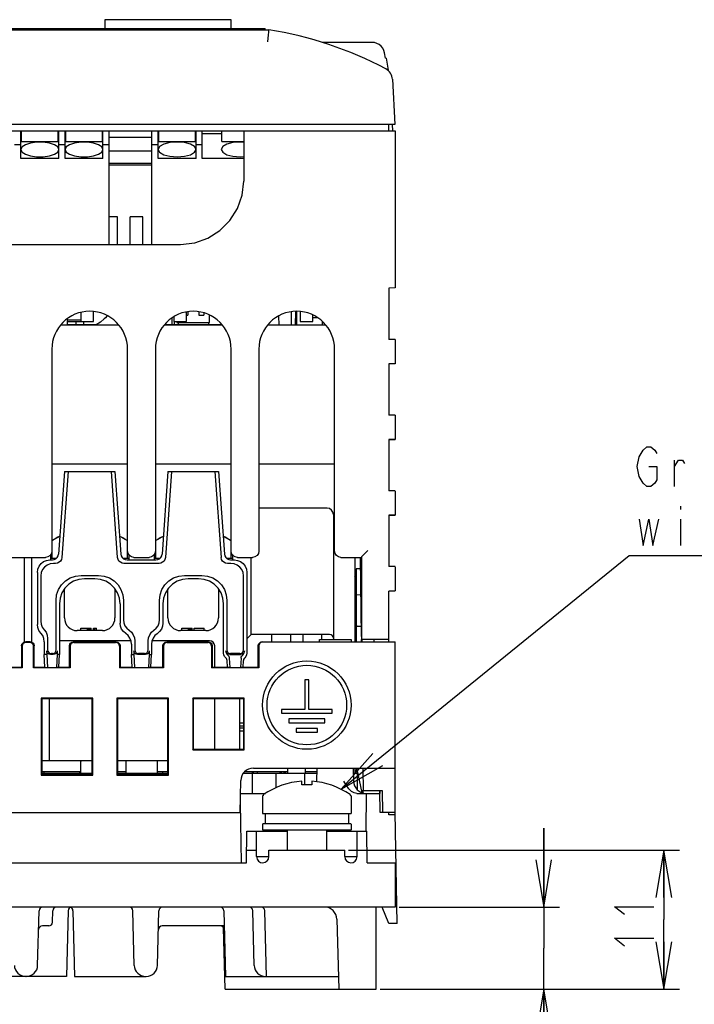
# Model space of a CAD drawing. Extents: x 38 to 410, y 13 to 287.
# Tile 4 of 15: x 97 to 140, y 47 to 109. Entities that reach past the tile are written whole.
import ezdxf

# ---------------------------------------------------------------- set-up
doc = ezdxf.new("R2010")
doc.units = 0
doc.header["$LTSCALE"] = 23.1
doc.layers.get('0').update_dxf_attribs({"linetype": 'CONTINUOUS'})
for name, color, linetype in [('ALL_CURVE', 7, 'CONTINUOUS'), ('ALL_DIM', 7, 'CONTINUOUS'), ('ALL_NOTE', 7, 'CONTINUOUS')]:
    doc.layers.add(name, color=color, linetype=linetype)
doc.dimstyles.get("Standard").update_dxf_attribs({"dimtxt": 2.5, "dimasz": 2.5, "dimexe": 1.25, "dimexo": 0.625, "dimtad": 1, "dimcen": 2.5, "dimazin": 3, "dimtfac": 1, "dimtmove": 0, "dimatfit": 3})

# ---------------------------------------------------------------- blocks, each defined once
blk = doc.blocks.new('_OPEN')
at = {"color": 0, "linetype": 'BYBLOCK'}
for p, q in [((0, 0), (-1, 0.167)), ((-1, -0.167), (0, 0)), ((-1, 0), (0, 0))]:
    blk.add_line(p, q, dxfattribs=at)
blk = doc.blocks.new('*D10')
at = {"layer": 'ALL_DIM', "color": 2, "linetype": 'CONTINUOUS'}
for p, q in [((118.121, 56.659), (139.098, 56.659)), ((138.098, 56.659), (138.098, 52.259)), ((138.098, 47.859), (138.098, 52.259)), ((120.121, 47.859), (139.098, 47.859))]:
    blk.add_line(p, q, dxfattribs=at)
at = {"layer": 'ALL_DIM', "color": 2, "linetype": 'CONTINUOUS', "xscale": 3, "yscale": 3, "zscale": 3}
for p, rotation in [((138.098, 56.659), 90), ((138.098, 47.859), 270)]:
    blk.add_blockref('_OPEN', p, dxfattribs=dict(at, rotation=rotation))
blk = doc.blocks.new('*D11')
at = {"layer": 'ALL_DIM', "color": 2, "linetype": 'CONTINUOUS'}
for p, q in [((130.486, 53.059), (130.486, 58.059)), ((130.486, 58.059), (130.486, 50.459)), ((121.321, 53.059), (131.486, 53.059)), ((130.486, 38.75), (130.486, 50.459)), ((120.121, 47.859), (131.486, 47.859)), ((130.486, 47.859), (130.486, 38.75))]:
    blk.add_line(p, q, dxfattribs=at)
at = {"layer": 'ALL_DIM', "color": 2, "linetype": 'CONTINUOUS', "xscale": 3, "yscale": 3, "zscale": 3}
for p, rotation in [((130.486, 53.059), 270), ((130.486, 47.859), 90)]:
    blk.add_blockref('_OPEN', p, dxfattribs=dict(at, rotation=rotation))

msp = doc.modelspace()

# ---------------------------------------------------------------- linework, layer by layer
at = {"color": 7, "linetype": 'CONTINUOUS'}
for p, q in [((102.671, 109.299), (102.671, 108.739)), ((110.671, 109.299), (102.671, 109.299)), ((110.671, 108.739), (110.671, 109.299)), ((67.766, 108.659), (113.071, 108.659)), ((68.031, 108.739), (112.831, 108.739)), ((112.831, 108.659), (112.831, 108.739)), ((119.602, 107.859), (116.452, 107.859)), ((120.464, 106.859), (120.404, 107.198)), ((120.495, 106.859), (120.464, 106.859)), ((120.495, 106.859), (120.63, 106.094)), ((120.9, 105.52), (121.05, 102.659)), ((121.05, 102.659), (66.692, 102.659)), ((120.671, 102.259), (120.678, 102.659)), ((120.925, 102.252), (120.904, 102.652)), ((66.671, 102.259), (121.071, 102.259)), ((97.351, 100.51), (97.351, 102.259)), ((97.391, 102.087), (97.351, 102.087)), ((97.391, 101.57), (97.391, 102.259)), ((99.711, 102.232), (97.391, 102.232)), ((99.711, 101.57), (99.711, 102.259)), ((99.751, 102.087), (99.711, 102.087)), ((99.751, 100.51), (99.751, 102.259)), ((100.151, 100.51), (100.151, 102.259)), ((100.191, 102.087), (100.151, 102.087)), ((100.191, 101.57), (100.191, 102.259)), ((102.511, 102.232), (100.191, 102.232)), ((102.511, 101.57), (102.511, 102.259)), ((102.551, 102.087), (102.511, 102.087)), ((102.551, 100.51), (102.551, 102.259)), ((102.951, 95.059), (102.951, 102.259)), ((102.951, 101.859), (105.647, 101.859)), ((105.647, 95.059), (105.647, 102.259)), ((106.047, 100.51), (106.047, 102.259)), ((106.087, 102.087), (106.047, 102.087)), ((106.087, 101.57), (106.087, 102.259)), ((108.407, 102.232), (106.087, 102.232)), ((108.407, 101.57), (108.407, 102.259)), ((108.447, 102.087), (108.407, 102.087)), ((108.447, 100.51), (108.447, 102.259)), ((108.847, 100.51), (108.847, 102.259)), ((108.847, 102.087), (110.087, 102.087)), ((110.087, 101.57), (110.087, 102.259)), ((111.471, 102.232), (110.087, 102.232)), ((111.471, 102.259), (111.471, 99.059)), ((121.071, 102.259), (121.071, 92.294)), ((96.951, 101.379), (97.351, 101.379)), ((97.424, 101.235), (97.351, 101.074)), ((97.391, 101.57), (99.711, 101.57)), ((97.632, 101.376), (97.424, 101.235)), ((99.751, 101.074), (99.679, 101.235)), ((99.751, 101.379), (100.151, 101.379)), ((100.224, 101.235), (100.151, 101.074)), ((100.191, 101.57), (102.511, 101.57)), ((100.432, 101.376), (100.224, 101.235)), ((102.551, 101.074), (102.479, 101.235)), ((102.551, 101.379), (102.951, 101.379)), ((105.647, 101.379), (106.047, 101.379)), ((106.139, 101.254), (106.047, 101.074)), ((106.087, 101.57), (108.407, 101.57)), ((108.447, 101.074), (108.356, 101.254)), ((108.447, 101.379), (108.847, 101.379)), ((110.087, 101.57), (111.471, 101.57)), ((99.751, 100.51), (97.351, 100.51)), ((102.551, 100.51), (100.151, 100.51)), ((102.951, 100.979), (105.647, 100.979)), ((108.447, 100.51), (106.047, 100.51)), ((111.471, 100.51), (108.847, 100.51)), ((105.647, 100.179), (102.951, 100.179)), ((102.951, 100.099), (105.647, 100.099)), ((103.471, 96.799), (102.951, 96.799)), ((103.471, 95.059), (103.471, 96.799)), ((104.271, 95.059), (104.271, 96.799)), ((105.071, 96.799), (104.271, 96.799)), ((105.071, 95.059), (105.071, 96.799)), ((86.671, 95.059), (107.471, 95.059)), ((121.071, 92.294), (120.671, 92.287)), ((120.671, 92.287), (120.671, 89.032)), ((101.151, 90.746), (101.151, 90.179)), ((101.951, 90.179), (101.951, 90.788)), ((102.821, 90.535), (102.708, 90.407)), ((107.847, 90.179), (107.847, 90.764)), ((107.847, 90.579), (107.923, 90.579)), ((107.923, 90.774), (107.923, 90.579)), ((108.619, 90.774), (108.619, 90.579)), ((108.619, 90.579), (108.939, 90.579)), ((108.939, 90.718), (108.939, 90.579)), ((109.311, 90.099), (109.311, 90.564)), ((113.709, 89.939), (113.698, 90.526)), ((114.509, 89.939), (114.494, 90.775)), ((114.754, 89.939), (114.77, 90.811)), ((114.819, 90.818), (114.819, 89.939)), ((115.047, 90.791), (115.047, 90.179)), ((115.847, 90.179), (115.847, 90.574)), ((103.544, 89.939), (99.878, 89.939)), ((100.271, 90.314), (100.271, 89.939)), ((101.151, 90.259), (100.271, 90.259)), ((100.271, 90.179), (101.951, 90.179)), ((100.271, 89.979), (102.17, 89.979)), ((100.831, 90.179), (100.831, 89.979)), ((101.311, 90.179), (101.311, 89.979)), ((110.104, 89.939), (106.438, 89.939)), ((106.469, 89.979), (110.074, 89.979)), ((106.911, 90.375), (106.911, 89.979)), ((107.047, 90.479), (107.047, 90.179)), ((107.047, 90.179), (107.847, 90.179)), ((107.071, 90.179), (107.071, 89.979)), ((107.231, 90.179), (107.231, 90.099)), ((107.231, 90.099), (109.311, 90.099)), ((107.311, 90.099), (107.311, 89.979)), ((109.231, 90.099), (109.231, 89.979)), ((116.664, 89.939), (112.998, 89.939)), ((115.047, 90.179), (115.847, 90.179)), ((115.847, 90.419), (116.134, 90.419)), ((116.444, 90.181), (116.444, 89.939)), ((121.071, 89.025), (120.671, 89.032)), ((121.071, 89.025), (121.071, 87.494)), ((99.311, 88.419), (99.311, 75.139)), ((104.111, 75.139), (104.111, 88.419)), ((105.871, 88.419), (105.871, 75.139)), ((110.671, 75.139), (110.671, 88.419)), ((112.431, 88.419), (112.431, 75.619)), ((117.231, 75.619), (117.231, 88.419)), ((121.071, 87.494), (120.671, 87.487)), ((120.671, 87.487), (120.671, 84.232)), ((121.071, 84.238), (120.671, 84.259)), ((121.071, 84.225), (120.671, 84.232)), ((121.071, 84.225), (121.071, 82.694)), ((121.071, 82.694), (120.671, 82.687)), ((120.671, 82.687), (120.671, 79.432)), ((121.071, 82.68), (120.671, 82.659)), ((99.311, 81.139), (104.111, 81.139)), ((105.871, 81.139), (110.671, 81.139)), ((112.431, 81.139), (117.231, 81.139)), ((100.111, 80.659), (99.738, 75.428)), ((100.341, 80.659), (99.943, 75.207)), ((100.111, 80.659), (103.311, 80.659)), ((103.48, 75.207), (103.082, 80.659)), ((103.311, 80.659), (103.685, 75.428)), ((106.671, 80.659), (106.298, 75.428)), ((106.901, 80.659), (106.503, 75.207)), ((106.671, 80.659), (109.871, 80.659)), ((109.642, 80.659), (110.04, 75.207)), ((109.871, 80.659), (110.245, 75.428)), ((121.071, 79.438), (120.671, 79.459)), ((121.071, 79.425), (120.671, 79.432)), ((121.071, 79.425), (121.071, 77.894)), ((116.751, 78.339), (112.431, 78.339)), ((117.151, 77.939), (117.151, 70.019)), ((121.071, 77.894), (120.671, 77.887)), ((120.671, 77.887), (120.671, 74.632)), ((121.071, 77.88), (120.671, 77.859)), ((118.935, 75.247), (119.335, 75.647)), ((96.671, 75.219), (98.911, 75.219)), ((97.551, 75.219), (97.551, 69.844)), ((98.031, 69.844), (98.031, 75.219)), ((99.184, 75.059), (99.342, 75.059)), ((99.231, 75.392), (99.231, 75.059)), ((99.578, 75.139), (99.231, 75.139)), ((104.191, 75.139), (103.845, 75.139)), ((104.08, 75.059), (105.902, 75.059)), ((104.191, 75.392), (104.191, 75.059)), ((104.511, 75.219), (105.471, 75.219)), ((105.791, 75.392), (105.791, 75.059)), ((106.138, 75.139), (105.791, 75.139)), ((110.751, 75.139), (110.405, 75.139)), ((110.64, 75.059), (110.879, 75.059)), ((110.751, 75.392), (110.751, 75.059)), ((111.071, 75.219), (112.031, 75.219)), ((111.951, 70.339), (111.951, 75.219)), ((117.631, 75.219), (118.553, 75.219)), ((118.511, 75.219), (118.511, 69.859)), ((118.935, 70.201), (118.874, 75.212)), ((118.935, 75.247), (118.935, 70.019)), ((118.935, 75.247), (118.935, 75.247)), ((98.391, 74.265), (98.391, 70.971)), ((99.547, 74.839), (99.404, 74.839)), ((106.107, 74.839), (103.876, 74.839)), ((110.658, 74.839), (110.436, 74.839)), ((111.671, 74.265), (111.671, 69.151)), ((118.591, 74.499), (118.591, 69.859)), ((118.883, 74.499), (118.591, 74.499)), ((121.071, 74.638), (120.671, 74.659)), ((121.071, 74.625), (120.671, 74.632)), ((121.071, 74.625), (121.071, 73.094)), ((98.61, 74.046), (98.606, 71.185)), ((101.163, 74.078), (102.26, 74.078)), ((102.041, 73.859), (101.382, 73.859)), ((107.723, 74.078), (108.82, 74.078)), ((108.601, 73.859), (107.942, 73.859)), ((111.459, 69.357), (111.452, 74.046)), ((118.591, 73.859), (118.511, 74.019)), ((100.111, 71.379), (100.111, 73.222)), ((103.311, 73.222), (103.311, 71.379)), ((106.671, 71.379), (106.671, 73.222)), ((109.871, 73.222), (109.871, 71.379)), ((121.071, 73.094), (120.671, 73.087)), ((120.671, 69.859), (120.671, 73.087)), ((121.071, 73.08), (120.671, 73.059)), ((99.579, 69.357), (99.575, 72.488)), ((103.848, 72.488), (103.846, 71.264)), ((106.137, 71.264), (106.135, 72.488)), ((110.408, 72.488), (110.403, 69.357)), ((118.903, 72.837), (118.591, 72.832)), ((99.791, 72.271), (99.791, 69.059)), ((103.631, 72.271), (103.631, 71.05)), ((106.351, 72.271), (106.351, 71.05)), ((110.191, 69.151), (110.191, 72.271)), ((118.511, 72.339), (118.591, 72.339)), ((102.511, 70.579), (100.911, 70.579)), ((101.151, 70.579), (101.151, 70.739)), ((101.151, 70.739), (101.799, 70.739)), ((101.571, 70.579), (101.571, 70.739)), ((101.659, 70.579), (101.659, 70.739)), ((101.729, 70.579), (101.729, 70.739)), ((101.781, 70.579), (101.781, 70.739)), ((101.799, 70.579), (101.799, 70.739)), ((101.939, 70.579), (101.939, 70.739)), ((101.939, 70.739), (102.149, 70.739)), ((102.044, 70.579), (102.044, 70.739)), ((102.149, 70.579), (102.149, 70.739)), ((109.071, 70.579), (107.471, 70.579)), ((107.551, 70.579), (107.551, 70.739)), ((107.551, 70.739), (108.199, 70.739)), ((107.971, 70.579), (107.971, 70.739)), ((108.059, 70.579), (108.059, 70.739)), ((108.129, 70.579), (108.129, 70.739)), ((108.181, 70.579), (108.181, 70.739)), ((108.199, 70.579), (108.199, 70.739)), ((108.339, 70.579), (108.339, 70.739)), ((108.339, 70.739), (108.969, 70.739)), ((108.969, 70.579), (108.969, 70.739)), ((118.664, 70.852), (118.927, 70.857)), ((99.044, 70.084), (99.043, 69.357)), ((104.318, 69.939), (99.791, 69.939)), ((104.564, 69.931), (104.563, 69.357)), ((105.419, 69.357), (105.419, 69.931)), ((109.311, 69.939), (105.665, 69.939)), ((111.671, 70.059), (111.951, 70.339)), ((116.911, 70.339), (111.951, 70.339)), ((113.231, 70.339), (113.231, 69.859)), ((114.431, 70.339), (114.431, 69.859)), ((115.231, 69.859), (115.231, 70.339)), ((116.269, 69.859), (116.271, 70.019)), ((116.271, 70.019), (118.271, 70.019)), ((116.431, 70.019), (116.431, 70.339)), ((118.271, 70.019), (118.274, 69.859)), ((120.671, 70.019), (118.935, 70.019)), ((118.939, 69.859), (118.937, 70.019)), ((118.949, 70.019), (118.949, 69.859)), ((119.711, 70.019), (119.711, 69.859)), ((97.391, 69.619), (97.391, 68.259)), ((97.429, 69.582), (97.428, 68.223)), ((97.951, 69.859), (97.631, 69.859)), ((97.914, 69.822), (97.668, 69.822)), ((98.154, 68.223), (98.154, 69.582)), ((98.191, 68.259), (98.191, 69.619)), ((98.831, 69.871), (98.831, 69.059)), ((98.984, 69.298), (98.984, 69.059)), ((99.638, 69.298), (99.639, 69.059)), ((100.431, 68.259), (100.431, 69.619)), ((100.469, 69.582), (100.468, 68.223)), ((100.671, 69.859), (103.391, 69.859)), ((100.708, 69.822), (103.354, 69.822)), ((103.594, 69.582), (103.594, 68.223)), ((103.631, 69.619), (103.631, 68.259)), ((104.351, 69.719), (104.351, 69.059)), ((104.504, 69.298), (104.504, 69.059)), ((105.478, 69.298), (105.479, 69.059)), ((105.631, 69.719), (105.631, 69.059)), ((106.351, 68.259), (106.351, 69.619)), ((106.389, 69.582), (106.388, 68.223)), ((106.591, 69.859), (109.231, 69.859)), ((106.628, 69.822), (109.194, 69.822)), ((109.434, 69.582), (109.434, 68.223)), ((109.471, 69.619), (109.471, 68.259)), ((109.631, 68.259), (109.631, 69.619)), ((112.391, 68.259), (112.391, 69.619)), ((112.429, 69.619), (112.428, 68.223)), ((112.669, 69.859), (121.071, 69.859)), ((121.071, 59.059), (121.071, 69.859)), ((98.873, 68.259), (98.831, 69.059)), ((98.984, 69.059), (98.831, 69.059)), ((98.984, 69.059), (99.026, 68.238)), ((99.4, 69.059), (99.222, 69.059)), ((99.341, 69.118), (99.281, 69.118)), ((99.639, 69.059), (99.597, 68.238)), ((99.791, 69.059), (99.639, 69.059)), ((99.749, 68.259), (99.791, 69.059)), ((104.393, 68.259), (104.351, 69.059)), ((104.351, 69.059), (104.504, 69.059)), ((104.504, 69.059), (104.546, 68.238)), ((105.24, 69.059), (104.742, 69.059)), ((105.181, 69.118), (104.801, 69.118)), ((105.479, 69.059), (105.437, 68.238)), ((105.479, 69.059), (105.631, 69.059)), ((105.589, 68.259), (105.631, 69.059)), ((110.433, 68.259), (110.411, 68.682)), ((110.556, 68.835), (110.586, 68.238)), ((110.582, 69.059), (111.28, 69.059)), ((111.221, 69.118), (110.641, 69.118)), ((111.307, 68.835), (111.277, 68.238)), ((111.429, 68.259), (111.452, 68.682)), ((97.428, 68.223), (95.114, 68.223)), ((96.709, 68.259), (97.391, 68.259)), ((97.428, 68.223), (97.391, 68.259)), ((98.191, 68.259), (98.154, 68.223)), ((100.468, 68.223), (98.154, 68.223)), ((98.191, 68.259), (98.873, 68.259)), ((98.873, 68.259), (99.026, 68.238)), ((99.026, 68.238), (99.597, 68.238)), ((99.749, 68.259), (99.597, 68.238)), ((99.749, 68.259), (100.431, 68.259)), ((100.468, 68.223), (100.431, 68.259)), ((103.631, 68.259), (103.594, 68.223)), ((106.388, 68.223), (103.594, 68.223)), ((103.631, 68.259), (104.393, 68.259)), ((104.393, 68.259), (104.546, 68.238)), ((104.546, 68.238), (105.437, 68.238)), ((105.589, 68.259), (105.437, 68.238)), ((105.589, 68.259), (106.351, 68.259)), ((106.388, 68.223), (106.351, 68.259)), ((109.471, 68.259), (109.434, 68.223)), ((112.428, 68.223), (109.434, 68.223)), ((109.471, 68.259), (110.433, 68.259)), ((110.586, 68.238), (110.433, 68.259)), ((110.586, 68.238), (111.277, 68.238)), ((111.429, 68.259), (111.277, 68.238)), ((111.429, 68.259), (112.391, 68.259)), ((112.391, 68.259), (112.428, 68.223)), ((115.351, 67.459), (115.351, 65.579)), ((115.591, 67.459), (115.351, 67.459)), ((115.591, 65.579), (115.591, 67.459)), ((98.635, 66.296), (98.636, 61.424)), ((98.671, 66.259), (98.635, 66.296)), ((101.908, 66.296), (98.635, 66.296)), ((98.671, 66.259), (98.671, 61.459)), ((101.871, 66.259), (98.671, 66.259)), ((99.151, 62.339), (99.151, 66.259)), ((101.908, 66.296), (101.871, 66.259)), ((101.871, 61.459), (101.871, 66.259)), ((101.907, 61.424), (101.908, 66.296)), ((103.435, 66.296), (103.436, 61.424)), ((103.471, 66.259), (103.435, 66.296)), ((106.708, 66.296), (103.435, 66.296)), ((103.471, 66.259), (103.471, 61.459)), ((106.671, 66.259), (103.471, 66.259)), ((106.708, 66.296), (106.671, 66.259)), ((106.671, 61.459), (106.671, 66.259)), ((106.707, 61.424), (106.708, 66.296)), ((108.235, 66.296), (108.236, 63.024)), ((108.271, 66.259), (108.235, 66.296)), ((111.508, 66.296), (108.235, 66.296)), ((108.271, 66.259), (108.271, 63.059)), ((111.471, 66.259), (108.271, 66.259)), ((109.631, 63.059), (109.631, 66.259)), ((111.231, 63.059), (111.231, 66.259)), ((111.471, 66.259), (111.508, 66.296)), ((111.471, 63.059), (111.471, 66.259)), ((111.507, 63.024), (111.508, 66.296)), ((113.871, 65.579), (113.871, 65.339)), ((115.351, 65.579), (113.871, 65.579)), ((117.071, 65.579), (115.591, 65.579)), ((117.071, 65.339), (117.071, 65.579)), ((113.871, 65.339), (117.071, 65.339)), ((114.327, 64.979), (114.327, 64.739)), ((116.615, 64.979), (114.327, 64.979)), ((116.615, 64.739), (116.615, 64.979)), ((111.231, 64.539), (111.471, 64.539)), ((114.327, 64.739), (116.615, 64.739)), ((114.791, 64.379), (114.791, 64.139)), ((116.151, 64.379), (114.791, 64.379)), ((116.151, 64.139), (116.151, 64.379)), ((111.267, 64.219), (111.471, 64.219)), ((114.791, 64.139), (116.151, 64.139)), ((108.236, 63.024), (108.271, 63.059)), ((108.271, 63.059), (111.471, 63.059)), ((111.507, 63.024), (111.471, 63.059)), ((108.236, 63.024), (111.507, 63.024)), ((98.671, 62.339), (101.871, 62.339)), ((101.082, 62.339), (101.151, 62.259)), ((101.151, 61.539), (101.151, 62.259)), ((103.471, 62.339), (106.671, 62.339)), ((103.991, 62.339), (103.991, 61.539)), ((105.991, 62.339), (105.991, 61.539)), ((112.083, 61.859), (121.071, 61.859)), ((114.271, 61.539), (114.271, 61.859)), ((115.391, 61.539), (115.391, 61.859)), ((116.115, 61.045), (116.129, 61.859)), ((118.414, 61.859), (118.428, 61.045)), ((118.511, 61.859), (118.511, 61.539)), ((118.983, 60.298), (118.652, 61.787)), ((119.055, 60.419), (119.037, 61.859)), ((98.671, 61.459), (98.636, 61.424)), ((98.636, 61.424), (101.907, 61.424)), ((98.671, 61.539), (101.871, 61.539)), ((98.671, 61.459), (101.871, 61.459)), ((98.831, 61.539), (98.831, 61.619)), ((100.964, 61.459), (100.964, 61.539)), ((101.071, 61.619), (101.071, 61.539)), ((101.907, 61.424), (101.871, 61.459)), ((103.471, 61.459), (103.436, 61.424)), ((103.436, 61.424), (106.707, 61.424)), ((103.471, 61.539), (106.671, 61.539)), ((103.471, 61.459), (106.671, 61.459)), ((106.351, 61.539), (106.351, 61.619)), ((106.707, 61.424), (106.671, 61.459)), ((111.451, 61.539), (116.123, 61.539)), ((112.031, 60.259), (112.031, 61.619)), ((112.081, 61.539), (112.081, 61.619)), ((112.351, 61.539), (112.351, 61.619)), ((113.524, 60.628), (113.524, 61.539)), ((113.791, 61.539), (113.791, 61.619)), ((113.871, 61.539), (113.871, 61.619)), ((114.031, 61.539), (114.031, 61.619)), ((114.111, 61.539), (114.111, 61.619)), ((115.339, 60.81), (115.339, 61.539)), ((118.419, 61.539), (118.671, 61.539)), ((118.671, 61.539), (118.671, 60.498)), ((111.248, 59.059), (111.283, 61.073)), ((115.151, 60.801), (115.151, 61.032)), ((115.791, 61.032), (115.791, 60.801)), ((111.269, 60.259), (112.851, 60.259)), ((112.671, 60.099), (112.671, 58.979)), ((112.7, 60.099), (112.671, 60.099)), ((112.7, 60.117), (112.7, 60.099)), ((118.234, 60.154), (118.208, 60.182)), ((118.243, 60.117), (118.234, 60.154)), ((118.243, 60.117), (118.243, 60.099)), ((118.271, 60.099), (118.243, 60.099)), ((118.271, 60.099), (118.271, 58.979)), ((118.633, 60.259), (120.111, 60.259)), ((119.043, 60.419), (118.956, 60.419)), ((119.041, 60.289), (119.043, 60.42)), ((120.271, 60.419), (119.055, 60.419)), ((119.232, 57.86), (119.258, 60.259)), ((120.111, 59.059), (120.088, 60.419)), ((120.111, 60.259), (120.114, 60.422)), ((120.295, 59.059), (120.271, 60.419)), ((111.324, 55.859), (111.258, 59.659)), ((84.474, 59.059), (111.269, 59.059)), ((112.671, 58.979), (118.271, 58.979)), ((112.831, 58.979), (112.831, 58.339)), ((118.111, 58.979), (118.111, 58.339)), ((121.071, 59.059), (120.111, 59.059)), ((120.671, 58.899), (120.669, 59.059)), ((121.071, 58.899), (120.671, 58.899)), ((121.191, 52.019), (121.069, 59.059)), ((112.671, 58.339), (112.671, 57.939)), ((118.269, 58.339), (112.674, 58.339)), ((118.271, 58.339), (118.271, 57.939)), ((111.654, 55.859), (111.671, 57.859)), ((111.671, 57.859), (114.227, 57.859)), ((112.285, 56.25), (112.271, 57.859)), ((118.269, 57.939), (112.674, 57.939)), ((114.227, 57.939), (114.227, 56.659)), ((116.715, 57.939), (116.715, 56.659)), ((116.715, 57.859), (119.271, 57.859)), ((118.657, 56.25), (118.671, 57.859)), ((119.289, 55.859), (119.271, 57.859)), ((111.661, 56.659), (112.282, 56.659)), ((112.285, 56.25), (113.071, 56.25)), ((113.071, 56.254), (113.071, 56.659)), ((113.071, 56.659), (117.871, 56.659)), ((117.871, 56.254), (117.871, 56.659)), ((117.871, 56.25), (118.657, 56.25)), ((118.661, 56.659), (119.282, 56.659)), ((84.089, 55.859), (111.654, 55.859)), ((119.289, 55.859), (121.071, 55.859)), ((121.071, 55.859), (121.071, 53.059)), ((121.15, 54.419), (121.071, 54.419)), ((121.071, 53.059), (74.886, 53.059)), ((119.871, 47.859), (119.871, 53.059)), ((120.671, 52.019), (120.255, 53.059)), ((98.41, 49.361), (98.5, 52.826)), ((99.355, 52.095), (99.368, 52.824)), ((100.34, 52.826), (100.231, 48.659)), ((100.642, 52.826), (100.751, 48.659)), ((104.533, 49.361), (104.442, 52.826)), ((106.01, 49.361), (106.1, 52.826)), ((110.202, 52.826), (110.311, 48.659)), ((112.133, 49.361), (112.042, 52.826)), ((112.911, 48.659), (112.802, 52.826)), ((99.116, 51.859), (98.709, 51.859)), ((110.228, 51.859), (106.309, 51.859)), ((117.377, 52.28), (117.492, 47.859)), ((121.191, 52.019), (120.671, 52.019)), ((110.292, 47.859), (110.19, 51.749)), ((100.231, 48.659), (95.111, 48.659)), ((100.751, 48.659), (105.29, 48.659)), ((110.271, 48.659), (117.471, 48.659)), ((110.292, 47.859), (119.871, 47.859))]:
    msp.add_line(p, q, dxfattribs=at)
at = {"color": 3, "linetype": 'CONTINUOUS'}
for p, q in [((111.231, 64.739), (111.471, 64.739)), ((111.231, 64.419), (111.471, 64.419)), ((111.231, 64.219), (111.267, 64.219)), ((101.151, 61.619), (98.671, 61.619)), ((103.991, 61.619), (103.471, 61.619)), ((106.671, 61.619), (105.991, 61.619)), ((114.271, 61.619), (111.514, 61.619)), ((116.125, 61.619), (115.391, 61.619))]:
    msp.add_line(p, q, dxfattribs=at)
at = {"color": 7, "linetype": 'CONTINUOUS'}
for points in [[(113.007, 107.901), (113.044, 108.349), (113.058, 108.516), (113.067, 108.623), (113.071, 108.659)], [(120.404, 107.198), (120.36, 107.353), (120.285, 107.495), (120.184, 107.62), (120.059, 107.722), (119.917, 107.798), (119.763, 107.844), (119.602, 107.859)], [(99.679, 101.235), (99.471, 101.376), (99.151, 101.481), (98.76, 101.537), (98.343, 101.537), (97.951, 101.481), (97.632, 101.376)], [(102.479, 101.235), (102.271, 101.376), (101.951, 101.481), (101.56, 101.537), (101.143, 101.537), (100.751, 101.481), (100.432, 101.376)], [(108.356, 101.254), (108.096, 101.406), (107.707, 101.508), (107.247, 101.544), (106.788, 101.508), (106.399, 101.406), (106.139, 101.254)], [(111.471, 101.526), (111.247, 101.544), (110.788, 101.508), (110.399, 101.406), (110.139, 101.254), (110.047, 101.074)], [(97.351, 101.074), (97.424, 100.913), (97.632, 100.772), (97.951, 100.667), (98.343, 100.611), (98.76, 100.611), (99.151, 100.667), (99.471, 100.772), (99.679, 100.913), (99.751, 101.074)], [(100.151, 101.074), (100.224, 100.913), (100.432, 100.772), (100.751, 100.667), (101.143, 100.611), (101.56, 100.611), (101.951, 100.667), (102.271, 100.772), (102.479, 100.913), (102.551, 101.074)], [(106.047, 101.074), (106.139, 100.894), (106.399, 100.742), (106.788, 100.64), (107.247, 100.604), (107.707, 100.64), (108.096, 100.742), (108.356, 100.894), (108.447, 101.074)], [(110.047, 101.074), (110.139, 100.894), (110.399, 100.742), (110.788, 100.64), (111.247, 100.604), (111.471, 100.621)], [(107.471, 95.059), (108.362, 95.16), (109.206, 95.455), (109.966, 95.933), (110.598, 96.565), (111.076, 97.325), (111.371, 98.169), (111.471, 99.059)], [(102.708, 90.407), (102.633, 90.329), (102.391, 90.12), (102.121, 89.949), (102.098, 89.939)], [(99.311, 75.619), (99.281, 75.466), (99.194, 75.337), (99.064, 75.25), (98.911, 75.219)], [(104.511, 75.219), (104.358, 75.25), (104.228, 75.337), (104.142, 75.466), (104.111, 75.619)], [(105.871, 75.619), (105.841, 75.466), (105.754, 75.337), (105.624, 75.25), (105.471, 75.219)], [(111.071, 75.219), (110.918, 75.25), (110.788, 75.337), (110.702, 75.466), (110.671, 75.619)], [(112.431, 75.619), (112.401, 75.466), (112.314, 75.337), (112.184, 75.25), (112.031, 75.219)], [(117.631, 75.219), (117.478, 75.25), (117.348, 75.337), (117.262, 75.466), (117.231, 75.619)], [(98.391, 74.265), (98.419, 74.473), (98.498, 74.664), (98.623, 74.828), (98.787, 74.953), (98.978, 75.032), (99.184, 75.059)], [(99.342, 75.059), (99.46, 75.077), (99.566, 75.128), (99.653, 75.209), (99.712, 75.312), (99.738, 75.428)], [(99.943, 75.207), (99.917, 75.091), (99.858, 74.988), (99.772, 74.908), (99.665, 74.857), (99.547, 74.839)], [(103.876, 74.839), (103.758, 74.857), (103.651, 74.908), (103.565, 74.988), (103.506, 75.091), (103.48, 75.207)], [(103.685, 75.428), (103.711, 75.312), (103.77, 75.209), (103.856, 75.128), (103.963, 75.077), (104.08, 75.059)], [(105.902, 75.059), (106.02, 75.077), (106.126, 75.128), (106.213, 75.209), (106.272, 75.312), (106.298, 75.428)], [(106.503, 75.207), (106.477, 75.091), (106.418, 74.988), (106.332, 74.908), (106.225, 74.857), (106.107, 74.839)], [(110.436, 74.839), (110.318, 74.857), (110.211, 74.908), (110.125, 74.988), (110.066, 75.091), (110.04, 75.207)], [(110.245, 75.428), (110.271, 75.312), (110.33, 75.209), (110.416, 75.128), (110.523, 75.077), (110.64, 75.059)], [(110.879, 75.059), (111.085, 75.032), (111.276, 74.953), (111.44, 74.828), (111.565, 74.664), (111.644, 74.473), (111.671, 74.265)], [(118.553, 75.219), (118.705, 75.219), (118.834, 75.217), (118.921, 75.215), (118.932, 75.214)], [(99.404, 74.839), (99.198, 74.812), (99.006, 74.733), (98.843, 74.608), (98.717, 74.444), (98.638, 74.253), (98.61, 74.046)], [(111.452, 74.046), (111.425, 74.253), (111.346, 74.444), (111.22, 74.608), (111.056, 74.733), (110.865, 74.812), (110.658, 74.839)], [(99.575, 72.488), (99.614, 72.844), (99.731, 73.181), (99.92, 73.481), (100.17, 73.732), (100.47, 73.921), (100.806, 74.038), (101.163, 74.078)], [(101.382, 73.859), (101.025, 73.819), (100.689, 73.702), (100.388, 73.513), (100.137, 73.263), (99.949, 72.963), (99.831, 72.627), (99.791, 72.271)], [(103.631, 72.271), (103.591, 72.627), (103.474, 72.963), (103.286, 73.263), (103.035, 73.513), (102.734, 73.702), (102.397, 73.819), (102.041, 73.859)], [(102.26, 74.078), (102.616, 74.038), (102.953, 73.921), (103.253, 73.732), (103.503, 73.481), (103.691, 73.181), (103.808, 72.844), (103.848, 72.488)], [(106.135, 72.488), (106.174, 72.844), (106.291, 73.181), (106.48, 73.481), (106.73, 73.732), (107.03, 73.921), (107.366, 74.038), (107.723, 74.078)], [(107.942, 73.859), (107.585, 73.819), (107.249, 73.702), (106.948, 73.513), (106.697, 73.263), (106.509, 72.963), (106.391, 72.627), (106.351, 72.271)], [(110.191, 72.271), (110.151, 72.627), (110.034, 72.963), (109.846, 73.263), (109.595, 73.513), (109.294, 73.702), (108.957, 73.819), (108.601, 73.859)], [(108.82, 74.078), (109.176, 74.038), (109.513, 73.921), (109.813, 73.732), (110.063, 73.481), (110.251, 73.181), (110.368, 72.844), (110.408, 72.488)], [(98.606, 71.185), (98.631, 70.983), (98.706, 70.796), (98.825, 70.634)], [(103.846, 71.264), (103.87, 71.067), (103.942, 70.884), (104.056, 70.724), (104.205, 70.598)], [(105.628, 70.471), (105.927, 70.724), (106.041, 70.884), (106.112, 71.067), (106.137, 71.264)], [(98.611, 70.421), (98.492, 70.582), (98.417, 70.769), (98.391, 70.971)], [(98.825, 70.634), (98.944, 70.473), (99.019, 70.286), (99.044, 70.084)], [(103.842, 70.511), (103.728, 70.67), (103.656, 70.853), (103.631, 71.05)], [(104.205, 70.598), (104.355, 70.471), (104.469, 70.312), (104.54, 70.128), (104.564, 69.931)], [(106.351, 71.05), (106.327, 70.853), (106.255, 70.67), (106.141, 70.511), (105.991, 70.384)], [(98.831, 69.871), (98.806, 70.072), (98.731, 70.259), (98.611, 70.421)], [(104.351, 69.719), (104.327, 69.915), (104.255, 70.099), (104.141, 70.258), (103.842, 70.511)], [(105.419, 69.931), (105.443, 70.128), (105.514, 70.312), (105.628, 70.471)], [(105.991, 70.384), (105.841, 70.258), (105.727, 70.099), (105.656, 69.915), (105.631, 69.719)], [(97.391, 69.619), (97.41, 69.711), (97.462, 69.789), (97.539, 69.841), (97.631, 69.859)], [(97.668, 69.822), (97.577, 69.804), (97.499, 69.752), (97.447, 69.674), (97.429, 69.582)], [(98.154, 69.582), (98.136, 69.674), (98.084, 69.752), (98.006, 69.804), (97.914, 69.822)], [(97.951, 69.859), (98.043, 69.841), (98.121, 69.789), (98.173, 69.711), (98.191, 69.619)], [(99.222, 69.059), (99.131, 69.078), (99.054, 69.129), (99.002, 69.206), (98.984, 69.298)], [(99.043, 69.357), (99.061, 69.265), (99.113, 69.188), (99.19, 69.137), (99.281, 69.118)], [(99.341, 69.118), (99.433, 69.137), (99.51, 69.188), (99.561, 69.265), (99.579, 69.357)], [(99.638, 69.298), (99.62, 69.206), (99.569, 69.129), (99.492, 69.078), (99.4, 69.059)], [(100.431, 69.619), (100.45, 69.711), (100.502, 69.789), (100.579, 69.841), (100.671, 69.859)], [(100.708, 69.822), (100.617, 69.804), (100.539, 69.752), (100.487, 69.674), (100.469, 69.582)], [(103.594, 69.582), (103.576, 69.674), (103.524, 69.752), (103.446, 69.804), (103.354, 69.822)], [(103.391, 69.859), (103.483, 69.841), (103.561, 69.789), (103.613, 69.711), (103.631, 69.619)], [(104.742, 69.059), (104.651, 69.078), (104.574, 69.129), (104.522, 69.206), (104.504, 69.298)], [(104.563, 69.357), (104.581, 69.265), (104.633, 69.188), (104.71, 69.137), (104.801, 69.118)], [(105.181, 69.118), (105.273, 69.137), (105.35, 69.188), (105.401, 69.265), (105.419, 69.357)], [(105.478, 69.298), (105.46, 69.206), (105.409, 69.129), (105.332, 69.078), (105.24, 69.059)], [(106.351, 69.619), (106.37, 69.711), (106.422, 69.789), (106.499, 69.841), (106.591, 69.859)], [(106.628, 69.822), (106.537, 69.804), (106.459, 69.752), (106.407, 69.674), (106.389, 69.582)], [(109.434, 69.582), (109.416, 69.674), (109.364, 69.752), (109.286, 69.804), (109.194, 69.822)], [(109.231, 69.859), (109.323, 69.841), (109.401, 69.789), (109.453, 69.711), (109.471, 69.619)], [(110.344, 69.298), (110.36, 69.187), (110.405, 69.085), (110.476, 69.001)], [(110.582, 69.059), (110.491, 69.078), (110.414, 69.129), (110.362, 69.206), (110.344, 69.298)], [(110.403, 69.357), (110.421, 69.265), (110.473, 69.188), (110.55, 69.137), (110.641, 69.118)], [(111.221, 69.118), (111.313, 69.137), (111.39, 69.188), (111.441, 69.265), (111.459, 69.357)], [(111.519, 69.299), (111.5, 69.206), (111.449, 69.129), (111.372, 69.078), (111.28, 69.059)], [(111.386, 69.001), (111.458, 69.085), (111.503, 69.187), (111.519, 69.299)], [(112.391, 69.619), (112.41, 69.711), (112.462, 69.789), (112.539, 69.841), (112.631, 69.859)], [(112.669, 69.859), (112.577, 69.841), (112.499, 69.789), (112.447, 69.711), (112.429, 69.619)], [(110.329, 68.85), (110.255, 68.936), (110.208, 69.038), (110.191, 69.151)], [(110.411, 68.682), (110.399, 68.745), (110.371, 68.802), (110.329, 68.85)], [(110.476, 69.001), (110.517, 68.953), (110.544, 68.897), (110.556, 68.835)], [(111.307, 68.835), (111.319, 68.897), (111.345, 68.953), (111.386, 69.001)], [(111.534, 68.85), (111.491, 68.802), (111.463, 68.745), (111.452, 68.682)], [(111.671, 69.151), (111.655, 69.038), (111.608, 68.936), (111.534, 68.85)], [(118.633, 60.259), (118.479, 60.288), (118.312, 60.382), (118.142, 60.543), (117.978, 60.769), (117.816, 61.045)], [(112.734, 60.182), (112.709, 60.154), (112.7, 60.117)]]:
    msp.add_lwpolyline(points, dxfattribs=at)
for radius in [2.8, 2.52]:
    msp.add_circle((115.471, 65.859), radius, dxfattribs=at)
for centre, radius, start, end in [((109.268, 84.963), 24, 62.16121, 80.88058), ((120.102, 105.478), 0.8, 3, 62.16121), ((120.433, 106.059), 0.2, 4.09827, 10), ((101.711, 88.419), 2.4, 0, 180), ((101.254, 91.779), 2, 316.63589, 321.53233), ((108.271, 88.419), 2.4, 0, 180), ((114.831, 88.419), 2.4, 0, 180), ((116.751, 77.939), 0.4, 0, 90), ((99.391, 76.224), 0.08, 122.47946, 180), ((101.711, 72.579), 4.4, 115.79839, 122.48211), ((101.711, 72.579), 4.4, 57.51789, 64.20161), ((104.031, 76.224), 0.08, 0, 57.52054), ((105.951, 76.224), 0.08, 122.47946, 180), ((108.271, 72.579), 4.4, 115.79839, 122.48211), ((108.271, 72.579), 4.4, 57.51789, 64.20161), ((110.591, 76.224), 0.08, 0, 57.52054), ((100.911, 71.379), 0.8, 180, 270), ((102.511, 71.379), 0.8, 270, 360), ((107.471, 71.379), 0.8, 180, 270), ((109.071, 71.379), 0.8, 270, 360), ((118.671, 70.452), 0.4, 91, 101.70052), ((109.311, 69.619), 0.32, 0, 90), ((116.911, 70.099), 0.24, 0, 90), ((112.083, 61.059), 0.8, 90, 179), ((115.471, 56.259), 4.783, 93.83592, 124.90408), ((115.471, 56.259), 4.553, 85.96972, 94.03028), ((115.471, 56.259), 4.783, 55.09592, 86.16408), ((115.315, 61.059), 0.8, 355.72533, 359), ((119.228, 61.059), 0.8, 181, 270), ((112.677, 56.254), 0.394, 180.50361, 360), ((118.266, 56.254), 0.394, 180, 359.49639), ((98.74, 52.819), 0.24, 90, 178.5), ((99.608, 52.819), 0.24, 89.9993, 178.99999), ((100.58, 52.819), 0.24, 90, 178.5), ((104.202, 52.819), 0.24, 1.5, 90), ((106.34, 52.819), 0.24, 90, 178.5), ((109.962, 52.819), 0.24, 1.5, 90), ((111.802, 52.819), 0.24, 1.5, 90), ((112.562, 52.819), 0.24, 1.5, 89.99998), ((116.577, 52.259), 0.8, 1.5, 90), ((100.402, 52.819), 0.24, 1.5, 67.87566), ((98.709, 51.619), 0.24, 90, 178.5), ((99.116, 52.099), 0.24, 270.00002, 359), ((106.309, 51.619), 0.24, 90, 178.5), ((109.994, 51.619), 0.24, 1.5, 90), ((97.653, 49.379), 0.72, 181.5, 270), ((97.69, 49.379), 0.72, 270, 358.5), ((105.253, 49.379), 0.72, 181.5, 270), ((105.29, 49.379), 0.72, 270, 358.5), ((112.853, 49.379), 0.72, 181.5, 270), ((112.89, 49.379), 0.72, 270, 271.68884)]:
    msp.add_arc(centre, radius, start, end, dxfattribs=at)
at = {"color": 3, "linetype": 'CONTINUOUS'}
msp.add_arc((118.431, 61.859), 0.24, 290.39734, 360, dxfattribs=at)
at = {"layer": 'ALL_CURVE', "color": 40, "linetype": 'CONTINUOUS'}
for centre, start, end in [((101.711, 72.579), 115.48952, 122.48216), ((101.711, 72.579), 57.51784, 64.51048), ((108.271, 72.579), 115.48952, 122.48216), ((108.271, 72.579), 57.51784, 64.51048)]:
    msp.add_arc(centre, 4.4, start, end, dxfattribs=at)
at = {"layer": 'ALL_DIM', "color": 2, "linetype": 'CONTINUOUS'}
for points in [[(135.598, 52.579), (134.973, 53.079), (137.473, 53.079)], [(135.598, 50.579), (134.973, 51.079), (137.473, 51.079)]]:
    msp.add_lwpolyline(points, dxfattribs=at)
at = {"layer": 'ALL_NOTE', "color": 2, "linetype": 'CONTINUOUS'}
for p, q in [((138.78, 79.721), (138.78, 81.387)), ((139.155, 78.471), (139.155, 78.262)), ((139.155, 77.637), (139.155, 75.971)), ((117.649, 60.518), (135.905, 75.346)), ((135.905, 75.346), (136.155, 75.346)), ((136.155, 75.346), (174.155, 75.346))]:
    msp.add_line(p, q, dxfattribs=at)
for points in [[(136.53, 81.596), (136.78, 82.012), (137.03, 82.221), (137.28, 82.221), (137.53, 82.012), (137.655, 81.804)], [(136.53, 80.346), (136.405, 80.971), (136.53, 81.596)], [(138.78, 80.971), (139.03, 81.387), (139.28, 81.387), (139.405, 81.179)], [(137.155, 80.971), (137.655, 80.971), (137.655, 80.137), (137.53, 79.929), (137.28, 79.721), (137.03, 79.721), (136.78, 79.929), (136.53, 80.346)], [(136.53, 77.637), (136.78, 75.971), (137.155, 77.637), (137.405, 75.971), (137.78, 77.637)], [(119.662, 62.798), (117.649, 60.518), (120.293, 62.022)]]:
    msp.add_lwpolyline(points, dxfattribs=at)

# ---------------------------------------------------------------- dimensions: what is measured, and where the dimension line sits
at = {"layer": 'ALL_DIM', "color": 2, "linetype": 'CONTINUOUS'}
for base, p1, picture, middle in [((130.486, 47.859), (121.321, 53.059), '*D11', (129.861, 38.75)), ((138.098, 47.859), (118.121, 56.659), '*D10', (137.473, 50.079))]:
    dim = msp.add_linear_dim(base=base, p1=p1, p2=(120.121, 47.859), angle=270, dimstyle='Standard', dxfattribs=at)
    dim.commit()
    dim.dimension.update_dxf_attribs({"geometry": picture, "text_midpoint": middle, "dimtype": 128})

doc.saveas('drawing.dxf')
